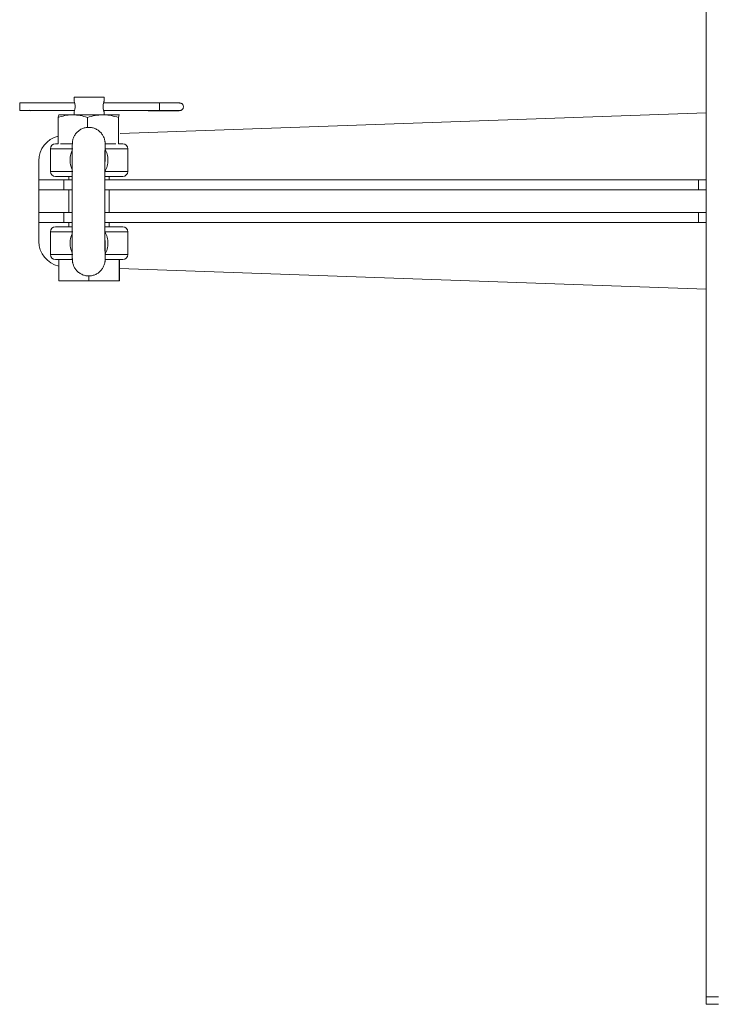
# Model space of a CAD drawing. Header units: millimetres. Extents: x -1479 to 29, y -206 to 677.
# Tile 2 of 7: x -1218 to -943, y -156 to 236. Entities that reach past the tile are written whole.
import ezdxf

# ---------------------------------------------------------------- set-up
doc = ezdxf.new("R2010")
doc.units = ezdxf.units.MM

msp = doc.modelspace()

# ---------------------------------------------------------------- linework, layer by layer
at = {"color": 7, "linetype": 'Continuous', "lineweight": 15}
for p, q in [((-945.74, 479.48), (-945.74, 171.98)), ((-1196.74, 204.76), (-1196.74, 203.26)), ((-1184.74, 204.76), (-1196.74, 204.76)), ((-1184.74, 203.26), (-1184.74, 204.76)), ((-1196.52, 202.51), (-1218.31, 202.51)), ((-1218.31, 199.51), (-1196.51, 199.51)), ((-1213.94, 199.38), (-1210.49, 199.44)), ((-1208.11, 199.45), (-1207.15, 199.45)), ((-1207.15, 199.45), (-1196.73, 199.41)), ((-1162.81, 202.51), (-1184.99, 202.51)), ((-1184.98, 199.51), (-1162.81, 199.51)), ((-1184.95, 199.45), (-1183.27, 199.45)), ((-1180.46, 199.45), (-1167.31, 199.34)), ((-1203.06, 186.2), (-1203.06, 196.68)), ((-1202.74, 197.75), (-1202.76, 197.74)), ((-1202.73, 197.75), (-1197.23, 197.75)), ((-1198.74, 197.76), (-1198.74, 197.75)), ((-1182.74, 197.76), (-1198.74, 197.76)), ((-1197.23, 197.75), (-1185.25, 197.75)), ((-1196.74, 198.77), (-1196.74, 197.76)), ((-1191.41, 192.71), (-1191.41, 196.68)), ((-1185.25, 197.75), (-1178.76, 197.75)), ((-1184.74, 197.76), (-1184.74, 198.77)), ((-1182.74, 197.75), (-1182.74, 197.76)), ((-1179.09, 186.2), (-1179.09, 196.68)), ((-1178.76, 197.75), (-1178.73, 197.68)), ((-1178.73, 197.74), (-1178.74, 197.75)), ((-1178.42, 190.28), (-945.74, 198.48)), ((-1206.09, 184.26), (-1206.09, 175.26)), ((-1175.39, 175.26), (-1175.39, 184.26)), ((-1210.74, 171.98), (-1210.74, 179.48)), ((-1198.74, 173.26), (-1198.74, 171.98)), ((-1182.74, 171.98), (-1182.74, 173.26)), ((-1210.74, 171.98), (-1210.74, 167.98)), ((-1210.74, 171.98), (-1200.74, 171.98)), ((-1200.74, 171.98), (-1200.74, 167.98)), ((-1200.74, 171.98), (-1197.47, 171.98)), ((-1184.47, 171.98), (-948.74, 171.98)), ((-948.74, 167.98), (-948.74, 171.98)), ((-948.74, 171.98), (-945.74, 171.98)), ((-945.74, 171.98), (-945.74, 167.98)), ((-1210.74, 167.98), (-1200.74, 167.98)), ((-1210.74, 158.98), (-1210.74, 167.98)), ((-1200.74, 167.98), (-1197.48, 167.98)), ((-1198.74, 167.98), (-1198.74, 158.98)), ((-1184.48, 167.98), (-948.74, 167.98)), ((-1182.74, 158.98), (-1182.74, 167.98)), ((-945.74, 167.98), (-948.74, 167.98)), ((-945.74, 167.98), (-945.74, 158.98)), ((-1210.74, 158.98), (-1210.74, 154.98)), ((-1210.74, 158.98), (-1200.74, 158.98)), ((-1200.74, 158.98), (-1200.74, 154.98)), ((-1200.74, 158.98), (-1197.48, 158.98)), ((-1184.48, 158.98), (-948.74, 158.98)), ((-948.74, 154.98), (-948.74, 158.98)), ((-948.74, 158.98), (-945.74, 158.98)), ((-945.74, 158.98), (-945.74, 154.98)), ((-1210.74, 154.98), (-1200.74, 154.98)), ((-1210.74, 147.48), (-1210.74, 154.98)), ((-1200.74, 154.98), (-1197.47, 154.98)), ((-1198.74, 154.98), (-1198.74, 153.26)), ((-1184.47, 154.98), (-948.74, 154.98)), ((-1182.74, 153.26), (-1182.74, 154.98)), ((-945.74, 154.98), (-948.74, 154.98)), ((-945.74, 154.98), (-945.74, -152.52)), ((-1206.09, 151.26), (-1206.09, 142.26)), ((-1175.39, 142.26), (-1175.39, 151.26)), ((-1184.32, 146.48), (-1184.39, 147.76)), ((-1202.77, 140.26), (-1202.77, 131.76)), ((-1202.77, 140.26), (-1197.4, 140.26)), ((-1184.38, 140.26), (-1178.77, 140.26)), ((-1178.77, 131.76), (-1178.77, 140.26)), ((-1178.72, 140.26), (-1178.72, 131.76)), ((-1190.8, 133.8), (-1190.8, 131.76)), ((-945.74, 128.48), (-1178.72, 136.7)), ((-1202.77, 131.76), (-1190.8, 131.76)), ((-1190.8, 131.76), (-1178.77, 131.76)), ((-1178.77, 131.76), (-1178.72, 131.76)), ((-945.74, -155.52), (-945.74, -152.52)), ((-945.74, -152.52), (-940.74, -152.52)), ((-940.74, -155.52), (-945.74, -155.52))]:
    msp.add_line(p, q, dxfattribs=at)
at = {"color": 8, "linetype": 'Continuous', "lineweight": 15}
for p, q in [((-1206.09, 184.26), (-1197.18, 184.26)), ((-1184.42, 184.26), (-1175.39, 184.26)), ((-1206.09, 175.26), (-1197.18, 175.26)), ((-1184.42, 175.26), (-1175.39, 175.26)), ((-1206.09, 151.26), (-1197.18, 151.26)), ((-1184.42, 151.26), (-1175.39, 151.26)), ((-1206.09, 142.26), (-1197.18, 142.26)), ((-1184.42, 142.26), (-1175.39, 142.26))]:
    msp.add_line(p, q, dxfattribs=at)
at = {"color": 8, "linetype": 'Continuous', "lineweight": 15, "flags": 128}
for points in [[(-1210.88, 199.51), (-1210.51, 199.44), (-1210.48, 199.44)], [(-1207.01, 199.51), (-1207.14, 199.45), (-1207.15, 199.45)], [(-1196.55, 199.51), (-1196.73, 199.41), (-1196.73, 199.41)], [(-1183.4, 199.51), (-1183.27, 199.45), (-1183.26, 199.45)], [(-1184.34, 179.17), (-1184.33, 180.14), (-1184.36, 180.48)], [(-1184.34, 144.93), (-1184.35, 145.24), (-1184.37, 145.46)]]:
    msp.add_lwpolyline(points, dxfattribs=at)
at = {"color": 7, "linetype": 'Continuous', "lineweight": 15}
for centre, radius, start, end in [((-1121.57, 201.4), 96.75, 179.3399, 180.2176), ((-1150.84, 200.53), 67.47, 179.5714, 180.8605), ((-1213.95, 200.4), 1.01, 240.6005, 270.5305), ((-1200.74, 179.48), 10, 103.4041, 180), ((-1204.09, 184.26), 2, 90, 180), ((-1177.39, 184.26), 2, 0, 90), ((-1204.09, 175.26), 2, 180, 270), ((-1177.39, 175.26), 2, 270, 360), ((-1204.09, 151.26), 2, 90, 180), ((-1177.39, 151.26), 2, 0, 90), ((-1200.74, 147.48), 10, 180, 258.3092), ((-1204.09, 142.26), 2, 180, 270), ((-1177.39, 142.26), 2, 270, 0)]:
    msp.add_arc(centre, radius, start, end, dxfattribs=at)
at = {"color": 8, "linetype": 'Continuous', "lineweight": 15}
for centre, radius, start, end in [((-1167.32, 199.92), 0.586, 272.3073, 315.6032), ((-1067.17, 201.4), 95.64, 179.3337, 180.2215), ((-1077.89, 200.6), 84.93, 179.705, 180.7292)]:
    msp.add_arc(centre, radius, start, end, dxfattribs=at)
at = {"color": 7, "linetype": 'Continuous', "lineweight": 15}
for points, knots in [([(-1210.48, 199.44), (-1210.44, 199.44), (-1210.29, 199.44), (-1209.96, 199.45), (-1209.5, 199.45), (-1208.89, 199.45), (-1208.41, 199.45), (-1208.11, 199.45)], [0, 0, 0, 0, 0.078552, 0.29246, 0.475728, 0.673411, 1, 1, 1, 1]), ([(-1196.74, 203.26), (-1196.73, 203.24), (-1196.72, 203.2), (-1196.6, 202.84), (-1196.45, 202.3), (-1196.33, 201.59), (-1196.3, 200.83), (-1196.37, 200.12), (-1196.5, 199.5), (-1196.65, 199.02), (-1196.73, 198.79), (-1196.74, 198.77), (-1196.74, 198.77)], [0, 0, 0, 0, 0.102745, 0.205337, 0.311893, 0.422425, 0.52837, 0.62803, 0.729628, 0.838041, 0.948054, 1, 1, 1, 1]), ([(-1184.74, 198.76), (-1184.75, 198.79), (-1184.77, 198.83), (-1184.9, 199.19), (-1185.05, 199.73), (-1185.18, 200.44), (-1185.2, 201.19), (-1185.13, 201.91), (-1184.99, 202.53), (-1184.84, 203.01), (-1184.76, 203.21), (-1184.74, 203.29), (-1184.74, 203.26), (-1184.74, 203.26)], [0, 0, 0, 0, 0.102079, 0.204012, 0.30987, 0.419697, 0.524956, 0.623971, 0.724911, 0.832623, 0.941926, 0.996754, 1, 1, 1, 1]), ([(-1183.26, 199.45), (-1183.25, 199.45), (-1182.96, 199.46), (-1182.63, 199.46), (-1182.33, 199.46)], [0, 0, 0, 0, 0.05291, 1, 1, 1, 1]), ([(-1182.33, 199.46), (-1182, 199.46), (-1181.54, 199.46), (-1180.95, 199.45), (-1180.64, 199.45), (-1180.48, 199.45), (-1180.46, 199.45)], [0, 0, 0, 0, 0.48667, 0.671634, 0.963911, 1, 1, 1, 1]), ([(-1180.21, 199.51), (-1180.23, 199.51), (-1180.3, 199.46), (-1180.38, 199.45), (-1180.45, 199.45)], [0, 0, 0, 0, 0.195567, 1, 1, 1, 1]), ([(-1162.78, 199.32), (-1162.24, 199.32), (-1161.49, 199.32), (-1160.42, 199.33), (-1159.56, 199.33), (-1158.62, 199.34), (-1157.73, 199.34), (-1156.94, 199.35), (-1156.26, 199.36), (-1155.71, 199.37), (-1155.3, 199.38), (-1155, 199.39), (-1154.8, 199.4), (-1154.67, 199.41), (-1154.5, 199.44), (-1154.31, 199.49), (-1154.11, 199.57), (-1153.85, 199.72), (-1153.55, 200.01), (-1153.3, 200.48), (-1153.25, 201.05), (-1153.4, 201.61), (-1153.73, 202.03), (-1154.08, 202.26), (-1154.35, 202.36), (-1154.61, 202.42), (-1154.74, 202.43), (-1154.96, 202.44), (-1155.38, 202.46), (-1156.11, 202.47), (-1157.13, 202.49), (-1158.29, 202.5), (-1159.38, 202.51), (-1160.35, 202.51), (-1161.45, 202.51), (-1162.26, 202.51), (-1162.78, 202.51)], [0, 0, 0, 0, 0.055841, 0.078251, 0.114741, 0.151336, 0.189185, 0.226919, 0.263848, 0.2993, 0.332633, 0.363182, 0.390319, 0.414082, 0.426726, 0.434005, 0.44062, 0.45046, 0.465884, 0.484889, 0.5046, 0.524397, 0.54427, 0.558874, 0.56839, 0.577005, 0.599293, 0.629539, 0.673443, 0.728107, 0.785773, 0.838381, 0.881539, 0.914642, 0.946624, 1, 1, 1, 1]), ([(-1162.78, 199.51), (-1162.25, 199.51), (-1161.5, 199.51), (-1160.44, 199.51), (-1159.58, 199.51), (-1158.64, 199.5), (-1157.77, 199.49), (-1156.98, 199.48), (-1156.32, 199.48), (-1155.79, 199.47), (-1155.4, 199.46), (-1155.15, 199.45), (-1155.01, 199.44), (-1154.99, 199.44), (-1154.99, 199.44)], [0, 0, 0, 0, 0.139129, 0.195141, 0.286299, 0.377698, 0.472156, 0.566186, 0.657974, 0.745685, 0.827444, 0.90105, 0.963767, 1, 1, 1, 1]), ([(-1197.23, 197.75), (-1197.37, 197.75), (-1198.42, 197.74), (-1200.39, 197.5), (-1202.16, 196.96), (-1203.06, 196.68)], [0, 0, 0, 0, 0.0701002, 0.5307938, 1, 1, 1, 1]), ([(-1203.06, 196.68), (-1202.98, 197.1), (-1202.87, 197.67), (-1202.76, 197.73), (-1202.73, 197.75)], [0, 0, 0, 0, 0.731368, 1, 1, 1, 1]), ([(-1191.41, 196.68), (-1192.35, 196.98), (-1194.26, 197.58), (-1196.24, 197.69), (-1197.23, 197.75)], [0, 0, 0, 0, 0.495459, 1, 1, 1, 1]), ([(-1191.41, 196.68), (-1190.41, 196.98), (-1188.39, 197.58), (-1186.3, 197.69), (-1185.25, 197.75)], [0, 0, 0, 0, 0.495458, 1, 1, 1, 1]), ([(-1185.25, 197.75), (-1185.1, 197.75), (-1184, 197.74), (-1181.91, 197.5), (-1180.03, 196.96), (-1179.09, 196.68)], [0, 0, 0, 0, 0.070098, 0.53079, 1, 1, 1, 1]), ([(-1179.09, 196.68), (-1179.01, 197.1), (-1178.9, 197.67), (-1178.79, 197.73), (-1178.76, 197.75)], [0, 0, 0, 0, 0.731367, 1, 1, 1, 1]), ([(-1167.3, 199.34), (-1167.26, 199.34), (-1166.89, 199.34), (-1166.17, 199.33), (-1165.21, 199.33), (-1164.1, 199.32), (-1163.29, 199.32), (-1162.78, 199.32)], [0, 0, 0, 0, 0.03627, 0.293626, 0.491012, 0.681719, 1, 1, 1, 1]), ([(-1184.34, 181.61), (-1184.34, 181.75), (-1184.34, 182.31), (-1184.35, 183.13), (-1184.35, 184.05), (-1184.36, 184.79), (-1184.37, 185.38), (-1184.37, 185.82), (-1184.38, 186.15), (-1184.39, 186.39), (-1184.39, 186.6), (-1184.42, 186.91), (-1184.46, 187.22), (-1184.53, 187.63), (-1184.68, 188.23), (-1185.01, 189.11), (-1185.63, 190.17), (-1186.57, 191.19), (-1187.75, 192.02), (-1189.09, 192.56), (-1190.51, 192.81), (-1191.95, 192.73), (-1193.34, 192.34), (-1194.62, 191.66), (-1195.71, 190.71), (-1196.53, 189.59), (-1197.01, 188.55), (-1197.23, 187.74), (-1197.33, 187.2), (-1197.37, 186.79), (-1197.39, 186.5), (-1197.4, 186.25), (-1197.41, 185.87), (-1197.42, 185.26), (-1197.43, 184.45), (-1197.43, 183.48), (-1197.44, 182.33), (-1197.45, 181), (-1197.45, 179.46), (-1197.46, 177.73), (-1197.46, 175.84), (-1197.47, 173.85), (-1197.47, 171.81), (-1197.48, 169.83), (-1197.48, 168.04), (-1197.48, 166.34), (-1197.48, 164.79), (-1197.48, 163.73), (-1197.48, 163.26)], [0, 0, 0, 0, 0.009864, 0.038662, 0.066613, 0.093489, 0.119029, 0.142935, 0.164918, 0.184974, 0.200008, 0.206637, 0.211899, 0.217291, 0.225839, 0.239443, 0.258149, 0.278656, 0.29938, 0.320127, 0.340878, 0.361629, 0.382382, 0.403135, 0.42389, 0.444649, 0.46318, 0.473271, 0.481606, 0.48797, 0.497214, 0.515655, 0.547552, 0.581524, 0.612462, 0.644861, 0.675172, 0.707428, 0.740514, 0.774086, 0.807821, 0.841373, 0.874188, 0.904912, 0.932185, 0.954125, 0.979801, 1, 1, 1, 1]), ([(-1203.06, 186.26), (-1203.11, 186.26), (-1203.53, 186.26), (-1203.88, 186.26), (-1204.15, 186.26), (-1204.09, 186.26), (-1204.08, 186.26)], [0, 0, 0, 0, 0.067373, 0.530805, 0.979315, 1, 1, 1, 1]), ([(-1197.4, 186.26), (-1197.91, 186.26), (-1199.12, 186.26), (-1200.69, 186.26), (-1201.78, 186.26), (-1202.14, 186.26), (-1202.15, 186.26)], [0, 0, 0, 0, 0.265339, 0.626606, 0.993982, 1, 1, 1, 1]), ([(-1184.48, 163.26), (-1184.48, 164.17), (-1184.48, 165.44), (-1184.48, 167.3), (-1184.48, 168.86), (-1184.47, 170.68), (-1184.47, 172.51), (-1184.47, 174.34), (-1184.46, 176.1), (-1184.46, 177.77), (-1184.45, 179.32), (-1184.45, 180.72), (-1184.44, 181.96), (-1184.44, 183.03), (-1184.43, 183.92), (-1184.42, 184.64), (-1184.42, 185.19), (-1184.41, 185.57), (-1184.41, 185.8), (-1184.4, 185.91), (-1184.41, 185.9), (-1184.41, 185.89)], [0, 0, 0, 0, 0.080447, 0.113334, 0.167519, 0.223173, 0.282169, 0.342832, 0.404426, 0.466331, 0.528057, 0.589176, 0.649283, 0.70796, 0.764735, 0.819049, 0.870197, 0.91725, 0.958958, 0.993691, 1, 1, 1, 1]), ([(-1184.42, 175.26), (-1184.09, 175.96), (-1183.45, 177.38), (-1183.19, 179.76), (-1183.45, 182.15), (-1184.09, 183.57), (-1184.42, 184.26)], [0, 0, 0, 0, 0.247716, 0.5, 0.752309, 1, 1, 1, 1]), ([(-1180.09, 186.26), (-1180.35, 186.26), (-1181.07, 186.26), (-1182.53, 186.26), (-1183.8, 186.26), (-1184.38, 186.26)], [0, 0, 0, 0, 0.229227, 0.648712, 1, 1, 1, 1]), ([(-1177.39, 186.26), (-1177.45, 186.26), (-1177.56, 186.26), (-1178.15, 186.26), (-1178.8, 186.26), (-1179.08, 186.26)], [0, 0, 0, 0, 0.360755, 0.733517, 1, 1, 1, 1]), ([(-1184.33, 180.05), (-1184.33, 180.06), (-1184.33, 180.1), (-1184.33, 180.48), (-1184.34, 181), (-1184.34, 181.5), (-1184.34, 181.65)], [0, 0, 0, 0, 0.15954, 0.458699, 0.841969, 1, 1, 1, 1]), ([(-1204.08, 173.26), (-1204.09, 173.26), (-1204.15, 173.26), (-1203.9, 173.26), (-1203.29, 173.26), (-1202.2, 173.26), (-1200.72, 173.26), (-1199.13, 173.26), (-1197.95, 173.26), (-1197.47, 173.26)], [0, 0, 0, 0, 0.0077679, 0.1761987, 0.3502331, 0.5272126, 0.7041901, 0.8782249, 1, 1, 1, 1]), ([(-1184.47, 173.26), (-1183.86, 173.26), (-1182.54, 173.26), (-1180.83, 173.26), (-1179.34, 173.26), (-1178.25, 173.26), (-1177.55, 173.26), (-1177.45, 173.26), (-1177.39, 173.26)], [0, 0, 0, 0, 0.1496021, 0.3196271, 0.4925281, 0.6654276, 0.8354521, 1, 1, 1, 1]), ([(-1197.48, 163.26), (-1197.48, 162.36), (-1197.48, 161.08), (-1197.48, 159.22), (-1197.48, 157.64), (-1197.47, 155.82), (-1197.47, 153.98), (-1197.47, 152.15), (-1197.46, 150.38), (-1197.46, 148.71), (-1197.45, 147.15), (-1197.45, 145.74), (-1197.44, 144.48), (-1197.44, 143.4), (-1197.43, 142.48), (-1197.42, 141.74), (-1197.42, 141.15), (-1197.41, 140.71), (-1197.4, 140.38), (-1197.4, 140.14), (-1197.39, 139.93), (-1197.36, 139.62), (-1197.32, 139.31), (-1197.25, 138.9), (-1197.1, 138.29), (-1196.77, 137.42), (-1196.15, 136.36), (-1195.21, 135.34), (-1194.03, 134.51), (-1192.7, 133.96), (-1191.27, 133.72), (-1189.83, 133.8), (-1188.44, 134.19), (-1187.17, 134.87), (-1186.08, 135.82), (-1185.25, 136.94), (-1184.78, 137.98), (-1184.55, 138.79), (-1184.45, 139.33), (-1184.41, 139.74), (-1184.39, 140.03), (-1184.38, 140.28), (-1184.37, 140.66), (-1184.36, 141.27), (-1184.36, 142.08), (-1184.35, 143.05), (-1184.34, 144), (-1184.34, 144.68), (-1184.34, 144.93)], [0, 0, 0, 0, 0.039362, 0.055412, 0.081863, 0.109027, 0.137823, 0.167436, 0.197511, 0.227751, 0.257921, 0.287821, 0.317264, 0.346061, 0.374012, 0.400888, 0.426428, 0.450334, 0.472317, 0.492373, 0.507407, 0.514035, 0.519299, 0.52469, 0.533238, 0.546841, 0.565548, 0.586055, 0.606778, 0.627526, 0.648277, 0.669028, 0.689781, 0.710534, 0.731289, 0.752048, 0.770579, 0.78067, 0.789005, 0.795369, 0.804612, 0.823054, 0.85495, 0.888922, 0.919861, 0.952259, 0.982571, 1, 1, 1, 1]), ([(-1184.41, 140.64), (-1184.41, 140.64), (-1184.41, 140.64), (-1184.41, 140.89), (-1184.42, 141.38), (-1184.43, 142.14), (-1184.43, 143.12), (-1184.44, 144.25), (-1184.45, 145.56), (-1184.45, 147.09), (-1184.46, 148.8), (-1184.46, 150.68), (-1184.47, 152.66), (-1184.47, 154.7), (-1184.48, 156.68), (-1184.48, 158.46), (-1184.48, 160.16), (-1184.48, 161.72), (-1184.48, 162.79), (-1184.48, 163.26)], [0, 0, 0, 0, 0.016473, 0.072361, 0.132475, 0.204156, 0.270209, 0.332373, 0.398354, 0.466093, 0.534882, 0.604056, 0.672905, 0.740298, 0.803523, 0.859859, 0.904814, 0.957159, 1, 1, 1, 1]), ([(-1197.47, 153.26), (-1197.95, 153.26), (-1199.13, 153.26), (-1200.72, 153.26), (-1202.2, 153.26), (-1203.29, 153.26), (-1203.9, 153.26), (-1204.15, 153.26), (-1204.09, 153.26), (-1204.08, 153.26)], [0, 0, 0, 0, 0.121775, 0.29581, 0.472787, 0.649767, 0.823801, 0.992232, 1, 1, 1, 1]), ([(-1177.39, 153.26), (-1177.45, 153.26), (-1177.55, 153.26), (-1178.25, 153.26), (-1179.34, 153.26), (-1180.83, 153.26), (-1182.54, 153.26), (-1183.86, 153.26), (-1184.47, 153.26)], [0, 0, 0, 0, 0.164548, 0.334572, 0.507472, 0.680373, 0.850398, 1, 1, 1, 1]), ([(-1184.42, 142.26), (-1184.09, 142.96), (-1183.45, 144.38), (-1183.19, 146.76), (-1183.45, 149.15), (-1184.09, 150.57), (-1184.42, 151.26)], [0, 0, 0, 0, 0.247713, 0.499997, 0.752309, 1, 1, 1, 1]), ([(-1184.34, 144.9), (-1184.34, 145.07), (-1184.34, 145.45), (-1184.33, 145.89), (-1184.33, 146.23), (-1184.33, 146.42), (-1184.32, 146.51), (-1184.33, 146.5), (-1184.33, 146.49)], [0, 0, 0, 0, 0.199956, 0.430565, 0.642255, 0.828435, 0.980932, 1, 1, 1, 1]), ([(-1204.08, 140.26), (-1204.09, 140.26), (-1204.15, 140.26), (-1203.9, 140.26), (-1203.29, 140.26), (-1202.2, 140.26), (-1200.73, 140.26), (-1199.11, 140.26), (-1197.91, 140.26), (-1197.4, 140.26)], [0, 0, 0, 0, 0.0077211, 0.1751368, 0.3481223, 0.5240352, 0.6999461, 0.872932, 1, 1, 1, 1]), ([(-1184.38, 140.26), (-1183.8, 140.26), (-1182.52, 140.26), (-1180.83, 140.26), (-1179.34, 140.26), (-1178.25, 140.26), (-1177.55, 140.26), (-1177.45, 140.26), (-1177.39, 140.26)], [0, 0, 0, 0, 0.143406, 0.31467, 0.488831, 0.66299, 0.834253, 1, 1, 1, 1])]:
    msp.add_open_spline(points, degree=3, knots=knots, dxfattribs=at)
at = {"color": 8, "linetype": 'Continuous', "lineweight": 15}
for points, knots in [([(-1197.43, 183.61), (-1197.65, 183.12), (-1198.19, 181.92), (-1198.39, 179.76), (-1198.19, 177.64), (-1197.67, 176.46), (-1197.46, 176)], [0, 0, 0, 0, 0.205081, 0.505603, 0.80613, 1, 1, 1, 1]), ([(-1197.46, 150.53), (-1197.67, 150.07), (-1198.19, 148.89), (-1198.39, 146.76), (-1198.19, 144.61), (-1197.65, 143.41), (-1197.43, 142.92)], [0, 0, 0, 0, 0.193859, 0.49438, 0.794908, 1, 1, 1, 1])]:
    msp.add_open_spline(points, degree=3, knots=knots, dxfattribs=at)

doc.saveas('drawing.dxf')
